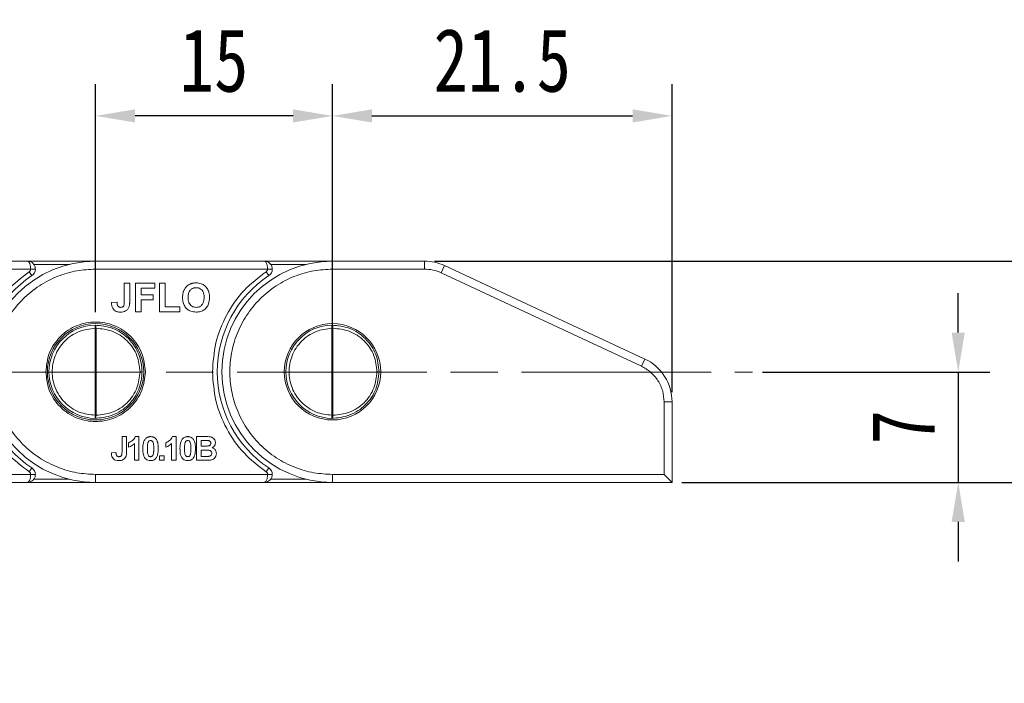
# Model space of a CAD drawing. Header units: millimetres. Extents: x 2698 to 3057, y -367 to -114.
# Tile 24 of 63: x 2862 to 2924, y -229 to -187. Entities that reach past the tile are written whole.
import ezdxf

# ---------------------------------------------------------------- set-up
doc = ezdxf.new("R2010")
doc.units = ezdxf.units.MM
doc.linetypes.add('ACAD_ISO08W100', pattern=[36, 24, -3, 6, -3])
doc.linetypes.add('CENTER', pattern=[0.6, 0.375, -0.075, 0.075, -0.075])
doc.layers.add('中心线', color=1, linetype='CENTER', lineweight=25)
doc.styles.get("Standard").update_dxf_attribs({"font": '仿宋_GB2312.ttf', "width": 0.8})
doc.dimstyles.new('副本ISO-10', dxfattribs={"dimtxt": 4, "dimasz": 2.5, "dimexe": 2, "dimexo": 0.625, "dimgap": 1.5, "dimtad": 1, "dimdsep": 46, "dimtxsty": 'Standard', "dimcen": 2.5, "dimadec": 0, "dimazin": 0, "dimtfac": 1, "dimtmove": 0, "dimatfit": 3, "dimfxl": 0, "dimarcsym": 0})

# ---------------------------------------------------------------- blocks, each defined once
blk = doc.blocks.new('*D65')
at = {"color": 0, "lineweight": -2}
for p, q in [((2881.634, -208.696), (2881.634, -191.125)), ((2903.134, -210.607), (2903.134, -191.125)), ((2884.134, -193.125), (2900.634, -193.125))]:
    blk.add_line(p, q, dxfattribs=at)
at = {"color": 0, "lineweight": 9}
for points in [[(2884.134, -192.708), (2884.134, -193.542), (2881.634, -193.125)], [(2900.634, -192.708), (2900.634, -193.542), (2903.134, -193.125)]]:
    blk.add_solid(points, dxfattribs=at)
at = {"layer": 'Defpoints', "color": 0, "lineweight": 9}
for p in [(2903.134, -193.125), (2881.634, -209.321), (2903.134, -211.232)]:
    blk.add_point(p, dxfattribs=at)
at = {"color": 0, "lineweight": 9, "insert": (2892.384, -189.625), "char_height": 4, "attachment_point": 5}
blk.add_mtext('21.5', dxfattribs=at)
blk = doc.blocks.new('*D66')
at = {"color": 0, "lineweight": -2}
for p, q in [((2866.634, -205.546), (2866.634, -191.125)), ((2881.634, -205.543), (2881.634, -191.125)), ((2879.134, -193.125), (2869.134, -193.125))]:
    blk.add_line(p, q, dxfattribs=at)
at = {"color": 0, "lineweight": 9}
for points in [[(2869.134, -192.708), (2869.134, -193.542), (2866.634, -193.125)], [(2879.134, -192.708), (2879.134, -193.542), (2881.634, -193.125)]]:
    blk.add_solid(points, dxfattribs=at)
at = {"layer": 'Defpoints', "color": 0, "lineweight": 9}
for p in [(2866.634, -193.125), (2866.634, -206.171), (2881.634, -206.168)]:
    blk.add_point(p, dxfattribs=at)
at = {"color": 0, "lineweight": 9, "insert": (2874.134, -189.625), "char_height": 4, "attachment_point": 5}
blk.add_mtext('15', dxfattribs=at)
blk = doc.blocks.new('*D67')
at = {"color": 0, "lineweight": -2}
for p, q in [((2888.082, -202.321), (2936.144, -202.321)), ((2934.144, -204.821), (2934.144, -213.821)), ((2903.759, -216.321), (2936.144, -216.321))]:
    blk.add_line(p, q, dxfattribs=at)
at = {"color": 0, "lineweight": 9}
for points in [[(2933.727, -204.821), (2934.56, -204.821), (2934.144, -202.321)], [(2933.727, -213.821), (2934.56, -213.821), (2934.144, -216.321)]]:
    blk.add_solid(points, dxfattribs=at)
at = {"layer": 'Defpoints', "color": 0, "lineweight": 9}
for p in [(2887.457, -202.321), (2903.134, -216.321), (2934.144, -216.321)]:
    blk.add_point(p, dxfattribs=at)
at = {"color": 0, "lineweight": 9, "insert": (2930.644, -209.321), "char_height": 4, "attachment_point": 5, "rotation": 90}
blk.add_mtext('14', dxfattribs=at)
blk = doc.blocks.new('*D68')
at = {"color": 0, "lineweight": -2}
for p, q in [((2921.25, -206.838), (2921.25, -204.338)), ((2908.848, -209.338), (2923.25, -209.338)), ((2921.25, -209.338), (2921.25, -216.321)), ((2908.848, -216.321), (2923.25, -216.321)), ((2921.25, -218.821), (2921.25, -221.321))]:
    blk.add_line(p, q, dxfattribs=at)
at = {"color": 0, "lineweight": 9}
for points in [[(2920.833, -206.838), (2921.667, -206.838), (2921.25, -209.338)], [(2920.833, -218.821), (2921.667, -218.821), (2921.25, -216.321)]]:
    blk.add_solid(points, dxfattribs=at)
at = {"layer": 'Defpoints', "color": 0, "lineweight": 9}
for p in [(2908.223, -209.338), (2908.223, -216.321), (2921.25, -216.321)]:
    blk.add_point(p, dxfattribs=at)
at = {"color": 0, "lineweight": 9, "insert": (2917.75, -212.83), "char_height": 4, "attachment_point": 5, "rotation": 90}
blk.add_mtext('7', dxfattribs=at)
blk = doc.blocks.new('*D69')
at = {"color": 0, "lineweight": -2}
for p, q in [((2903.759, -202.321), (3043.116, -202.321)), ((3041.116, -204.821), (3041.116, -268.545)), ((3017.178, -271.045), (3043.116, -271.045))]:
    blk.add_line(p, q, dxfattribs=at)
at = {"color": 0, "lineweight": 9}
for points in [[(3040.699, -204.821), (3041.533, -204.821), (3041.116, -202.321)], [(3040.699, -268.545), (3041.533, -268.545), (3041.116, -271.045)]]:
    blk.add_solid(points, dxfattribs=at)
at = {"layer": 'Defpoints', "color": 0, "lineweight": 9}
for p in [(2903.134, -202.321), (3016.553, -271.045), (3041.116, -271.045)]:
    blk.add_point(p, dxfattribs=at)
at = {"color": 0, "lineweight": 9, "insert": (3037.616, -236.683), "char_height": 4, "attachment_point": 5, "rotation": 90}
blk.add_mtext('2r+14', dxfattribs=at)

msp = doc.modelspace()

# ---------------------------------------------------------------- linework, layer by layer
at = {"color": 7, "linetype": 'Continuous', "lineweight": 15}
for p, q in [((2862.322, -202.321), (2851.634, -202.321)), ((2866.634, -202.321), (2862.322, -202.321)), ((2862.722, -202.521), (2864.972, -202.521)), ((2866.634, -202.821), (2866.634, -202.321)), ((2877.322, -202.321), (2866.634, -202.321)), ((2881.634, -202.321), (2877.322, -202.321)), ((2877.722, -202.521), (2879.972, -202.521)), ((2881.634, -202.321), (2881.634, -202.821)), ((2887.457, -202.321), (2881.634, -202.321)), ((2887.457, -202.321), (2887.457, -202.821)), ((2888.725, -202.602), (2888.513, -203.055)), ((2901.401, -208.513), (2888.725, -202.602)), ((2851.634, -202.821), (2862.522, -202.821)), ((2862.598, -203.238), (2862.433, -202.988)), ((2862.522, -202.821), (2862.822, -202.821)), ((2866.634, -202.821), (2877.522, -202.821)), ((2877.598, -203.238), (2877.433, -202.988)), ((2877.522, -202.821), (2877.822, -202.821)), ((2881.634, -202.821), (2887.457, -202.821)), ((2888.513, -203.055), (2901.19, -208.967)), ((2868.45, -203.721), (2868.796, -203.721)), ((2868.45, -204.886), (2868.45, -203.721)), ((2868.796, -203.721), (2868.796, -204.856)), ((2869.166, -203.721), (2870.389, -203.721)), ((2869.166, -205.521), (2869.166, -203.721)), ((2870.389, -203.721), (2870.389, -204.021)), ((2870.689, -205.521), (2870.689, -203.721)), ((2870.689, -203.721), (2871.035, -203.721)), ((2871.035, -203.721), (2871.035, -205.221)), ((2870.389, -204.021), (2869.512, -204.021)), ((2869.512, -204.021), (2869.512, -204.46)), ((2869.512, -204.46), (2870.273, -204.46)), ((2870.273, -204.46), (2870.273, -204.76)), ((2867.643, -204.944), (2867.989, -204.921)), ((2869.512, -204.76), (2869.512, -205.521)), ((2870.273, -204.76), (2869.512, -204.76)), ((2869.512, -205.521), (2869.166, -205.521)), ((2871.958, -205.521), (2870.689, -205.521)), ((2871.035, -205.221), (2871.958, -205.221)), ((2871.958, -205.221), (2871.958, -205.521)), ((2866.601, -206.571), (2866.598, -206.371)), ((2866.601, -212.071), (2866.601, -206.571)), ((2866.601, -206.571), (2866.665, -206.571)), ((2866.665, -212.071), (2866.665, -206.571)), ((2881.601, -206.571), (2881.598, -206.371)), ((2881.601, -212.071), (2881.601, -206.571)), ((2881.601, -206.571), (2881.665, -206.571)), ((2881.665, -212.071), (2881.665, -206.571)), ((2901.401, -208.513), (2901.19, -208.967)), ((2869.448, -209.321), (2869.584, -209.321)), ((2884.448, -209.321), (2884.584, -209.321)), ((2902.634, -211.232), (2902.634, -215.821)), ((2902.634, -211.232), (2903.134, -211.232)), ((2903.134, -216.321), (2903.134, -211.232)), ((2866.598, -212.271), (2866.601, -212.071)), ((2866.665, -212.071), (2866.601, -212.071)), ((2881.598, -212.271), (2881.601, -212.071)), ((2881.665, -212.071), (2881.601, -212.071)), ((2868.308, -214.398), (2868.308, -213.427)), ((2868.308, -213.427), (2868.596, -213.427)), ((2868.596, -213.427), (2868.596, -214.373)), ((2868.726, -214.1), (2868.726, -213.812)), ((2869.38, -213.427), (2869.149, -213.427)), ((2869.38, -213.427), (2869.38, -214.927)), ((2871.077, -214.1), (2871.077, -213.812)), ((2871.731, -213.427), (2871.5, -213.427)), ((2871.731, -213.427), (2871.731, -214.927)), ((2873.029, -213.427), (2873.633, -213.427)), ((2873.029, -214.927), (2873.029, -213.427)), ((2873.318, -213.677), (2873.501, -213.677)), ((2873.318, -214.023), (2873.318, -213.677)), ((2867.635, -214.446), (2867.923, -214.427)), ((2869.092, -214.927), (2869.092, -213.859)), ((2871.443, -214.927), (2871.443, -213.859)), ((2873.526, -214.023), (2873.318, -214.023)), ((2873.318, -214.273), (2873.574, -214.273)), ((2873.318, -214.677), (2873.318, -214.273)), ((2869.38, -214.927), (2869.092, -214.927)), ((2870.678, -214.639), (2870.967, -214.639)), ((2870.678, -214.927), (2870.678, -214.639)), ((2870.967, -214.927), (2870.678, -214.927)), ((2870.967, -214.639), (2870.967, -214.927)), ((2871.731, -214.927), (2871.443, -214.927)), ((2873.029, -214.927), (2873.537, -214.927)), ((2873.612, -214.677), (2873.318, -214.677)), ((2862.598, -215.404), (2862.433, -215.654)), ((2877.598, -215.404), (2877.433, -215.654)), ((2862.522, -215.821), (2851.634, -215.821)), ((2862.822, -215.821), (2862.522, -215.821)), ((2864.972, -216.121), (2862.722, -216.121)), ((2877.522, -215.821), (2866.634, -215.821)), ((2866.634, -216.321), (2866.634, -215.821)), ((2877.822, -215.821), (2877.522, -215.821)), ((2879.972, -216.121), (2877.722, -216.121)), ((2902.634, -215.821), (2881.634, -215.821)), ((2881.634, -216.321), (2881.634, -215.821)), ((2903.134, -216.321), (2902.634, -215.821)), ((2851.634, -216.321), (2862.322, -216.321)), ((2862.322, -216.321), (2866.634, -216.321)), ((2866.634, -216.321), (2877.322, -216.321)), ((2877.322, -216.321), (2881.634, -216.321)), ((2881.634, -216.321), (2903.134, -216.321))]:
    msp.add_line(p, q, dxfattribs=at)
for centre in [(2866.634, -209.321), (2881.634, -209.321)]:
    msp.add_circle(centre, 3.05, dxfattribs=at)
for centre, radius, start, end in [((2866.634, -209.321), 7, 90, 270), ((2881.634, -209.321), 7, 90, 270), ((2887.457, -205.321), 3, 65, 90), ((2862.322, -202.821), 0.5, 303.55731, 360), ((2877.322, -202.821), 0.5, 303.55731, 360), ((2866.634, -209.321), 7.3, 123.55731, 236.44269), ((2881.634, -209.321), 7.3, 123.55731, 236.44269), ((2866.634, -209.321), 2.95, 90.68708, 269.31292), ((2881.634, -209.321), 2.95, 90.68708, 269.31292), ((2900.134, -211.232), 3, 0, 65), ((2862.322, -215.821), 0.5, 0, 56.44269), ((2877.322, -215.821), 0.5, 0, 56.44269)]:
    msp.add_arc(centre, radius, start, end, dxfattribs=at)
for points, knots in [([(2862.522, -202.821), (2862.521, -202.79), (2862.52, -202.726), (2862.508, -202.632), (2862.49, -202.543), (2862.459, -202.448), (2862.416, -202.375), (2862.368, -202.329), (2862.338, -202.324), (2862.322, -202.321)], [0, 0, 0, 0, 0.1155697, 0.2351101, 0.3592344, 0.4884903, 0.7009975, 0.8397529, 1, 1, 1, 1]), ([(2862.322, -202.321), (2862.362, -202.324), (2862.438, -202.329), (2862.561, -202.375), (2862.664, -202.448), (2862.742, -202.543), (2862.788, -202.632), (2862.817, -202.726), (2862.82, -202.79), (2862.822, -202.821)], [0, 0, 0, 0, 0.1602207, 0.2989673, 0.5115092, 0.6407499, 0.764869, 0.8844146, 1, 1, 1, 1]), ([(2877.522, -202.821), (2877.521, -202.79), (2877.52, -202.726), (2877.508, -202.632), (2877.49, -202.543), (2877.459, -202.448), (2877.416, -202.375), (2877.368, -202.329), (2877.338, -202.324), (2877.322, -202.321)], [0, 0, 0, 0, 0.11557, 0.23511, 0.359234, 0.48849, 0.700997, 0.839753, 1, 1, 1, 1]), ([(2877.322, -202.321), (2877.362, -202.324), (2877.438, -202.329), (2877.561, -202.375), (2877.664, -202.448), (2877.742, -202.543), (2877.788, -202.632), (2877.817, -202.726), (2877.82, -202.79), (2877.822, -202.821)], [0, 0, 0, 0, 0.160221, 0.298967, 0.511509, 0.64075, 0.764869, 0.884415, 1, 1, 1, 1]), ([(2862.433, -202.988), (2861.944, -203.363), (2860.952, -204.126), (2859.876, -205.694), (2859.164, -207.458), (2859.077, -208.706), (2859.034, -209.321)], [0, 0, 0, 0, 0.2461706, 0.5, 0.7538294, 1, 1, 1, 1]), ([(2860.134, -209.321), (2860.155, -208.925), (2860.198, -208.108), (2860.56, -206.897), (2861.159, -205.732), (2862.005, -204.692), (2863.044, -203.847), (2864.209, -203.247), (2865.42, -202.886), (2866.237, -202.842), (2866.634, -202.821)], [0, 0, 0, 0, 0.116516, 0.240011, 0.368641, 0.5, 0.631359, 0.759989, 0.883484, 1, 1, 1, 1]), ([(2862.522, -202.821), (2862.521, -202.837), (2862.519, -202.87), (2862.5, -202.916), (2862.472, -202.958), (2862.446, -202.978), (2862.433, -202.988)], [0, 0, 0, 0, 0.249227, 0.499953, 0.749235, 1, 1, 1, 1]), ([(2877.433, -202.988), (2876.944, -203.363), (2875.952, -204.126), (2874.876, -205.694), (2874.164, -207.458), (2874.077, -208.706), (2874.034, -209.321)], [0, 0, 0, 0, 0.246171, 0.5, 0.753829, 1, 1, 1, 1]), ([(2881.634, -215.821), (2881.237, -215.8), (2880.42, -215.757), (2879.209, -215.395), (2878.044, -214.795), (2877.005, -213.95), (2876.16, -212.911), (2875.557, -211.746), (2875.208, -210.534), (2875.097, -209.321), (2875.208, -208.108), (2875.557, -206.897), (2876.16, -205.732), (2877.005, -204.692), (2878.044, -203.847), (2879.209, -203.247), (2880.42, -202.886), (2881.237, -202.842), (2881.634, -202.821)], [0, 0, 0, 0, 0.058258, 0.120006, 0.18432, 0.25, 0.31568, 0.379994, 0.441742, 0.5, 0.558258, 0.620006, 0.68432, 0.75, 0.81568, 0.879994, 0.941742, 1, 1, 1, 1]), ([(2877.522, -202.821), (2877.521, -202.837), (2877.519, -202.87), (2877.5, -202.916), (2877.472, -202.958), (2877.446, -202.978), (2877.433, -202.988)], [0, 0, 0, 0, 0.249227, 0.499953, 0.749235, 1, 1, 1, 1]), ([(2872.223, -204.174), (2872.234, -204.151), (2872.256, -204.105), (2872.296, -204.04), (2872.341, -203.98), (2872.404, -203.91), (2872.491, -203.831), (2872.573, -203.79), (2872.615, -203.769)], [0, 0, 0, 0, 0.133073, 0.266997, 0.39515, 0.524204, 0.757496, 1, 1, 1, 1]), ([(2872.615, -203.769), (2872.63, -203.762), (2872.661, -203.75), (2872.709, -203.735), (2872.757, -203.722), (2872.821, -203.71), (2872.9, -203.7), (2872.962, -203.699), (2872.994, -203.698)], [0, 0, 0, 0, 0.128731, 0.2578661, 0.3866255, 0.5157152, 0.7569763, 1, 1, 1, 1]), ([(2872.994, -203.698), (2873.049, -203.7), (2873.16, -203.704), (2873.353, -203.753), (2873.556, -203.866), (2873.729, -204.066), (2873.834, -204.327), (2873.845, -204.518), (2873.85, -204.624)], [0, 0, 0, 0, 0.115686, 0.234115, 0.41615, 0.598228, 0.779157, 1, 1, 1, 1]), ([(2872.143, -204.632), (2872.143, -204.599), (2872.144, -204.532), (2872.152, -204.443), (2872.165, -204.367), (2872.179, -204.301), (2872.198, -204.237), (2872.215, -204.195), (2872.223, -204.174)], [0, 0, 0, 0, 0.213852, 0.428483, 0.569883, 0.711695, 0.855402, 1, 1, 1, 1]), ([(2872.489, -204.62), (2872.493, -204.528), (2872.501, -204.379), (2872.586, -204.191), (2872.704, -204.074), (2872.849, -204.007), (2872.949, -204.001), (2872.998, -203.998)], [0, 0, 0, 0, 0.303112, 0.485747, 0.669483, 0.839714, 1, 1, 1, 1]), ([(2872.998, -203.998), (2873.032, -204), (2873.099, -204.003), (2873.214, -204.034), (2873.33, -204.105), (2873.415, -204.207), (2873.461, -204.311), (2873.497, -204.441), (2873.501, -204.544), (2873.504, -204.615)], [0, 0, 0, 0, 0.11085, 0.2248, 0.390073, 0.555025, 0.658681, 0.765256, 1, 1, 1, 1]), ([(2868.199, -205.544), (2868.112, -205.538), (2867.974, -205.527), (2867.811, -205.427), (2867.707, -205.296), (2867.651, -205.127), (2867.645, -205.004), (2867.643, -204.944)], [0, 0, 0, 0, 0.275623, 0.438658, 0.601859, 0.808255, 1, 1, 1, 1]), ([(2867.989, -204.921), (2867.989, -204.935), (2867.991, -204.963), (2867.995, -205.002), (2868, -205.04), (2868.008, -205.076), (2868.018, -205.112), (2868.03, -205.134), (2868.036, -205.145)], [0, 0, 0, 0, 0.180506, 0.361241, 0.518043, 0.675328, 0.83608, 1, 1, 1, 1]), ([(2868.221, -205.244), (2868.252, -205.243), (2868.301, -205.24), (2868.365, -205.211), (2868.408, -205.168), (2868.448, -205.058), (2868.449, -204.961), (2868.45, -204.886)], [0, 0, 0, 0, 0.18477, 0.299721, 0.415218, 0.548197, 1, 1, 1, 1]), ([(2868.796, -204.856), (2868.796, -204.889), (2868.795, -204.939), (2868.792, -205.006), (2868.786, -205.063), (2868.777, -205.128), (2868.764, -205.175), (2868.757, -205.198)], [0, 0, 0, 0, 0.2893179, 0.4339745, 0.5788177, 0.7885957, 1, 1, 1, 1]), ([(2872.999, -205.544), (2872.885, -205.535), (2872.685, -205.52), (2872.433, -205.375), (2872.263, -205.179), (2872.158, -204.922), (2872.148, -204.734), (2872.143, -204.632)], [0, 0, 0, 0, 0.24017, 0.421217, 0.602249, 0.783608, 1, 1, 1, 1]), ([(2872.998, -205.244), (2872.93, -205.237), (2872.809, -205.225), (2872.662, -205.127), (2872.553, -204.99), (2872.496, -204.812), (2872.491, -204.682), (2872.489, -204.62)], [0, 0, 0, 0, 0.223725, 0.396484, 0.568818, 0.795185, 1, 1, 1, 1]), ([(2873.504, -204.615), (2873.5, -204.706), (2873.492, -204.856), (2873.406, -205.048), (2873.284, -205.169), (2873.14, -205.236), (2873.042, -205.242), (2872.998, -205.244)], [0, 0, 0, 0, 0.299277, 0.48955, 0.681144, 0.854685, 1, 1, 1, 1]), ([(2873.85, -204.624), (2873.841, -204.76), (2873.825, -204.984), (2873.671, -205.263), (2873.471, -205.439), (2873.235, -205.532), (2873.074, -205.54), (2872.999, -205.544)], [0, 0, 0, 0, 0.285867, 0.472386, 0.659209, 0.841724, 1, 1, 1, 1]), ([(2868.036, -205.145), (2868.043, -205.156), (2868.059, -205.179), (2868.09, -205.207), (2868.125, -205.227), (2868.16, -205.238), (2868.192, -205.244), (2868.211, -205.244), (2868.221, -205.244)], [0, 0, 0, 0, 0.186791, 0.379199, 0.55517, 0.738578, 0.868367, 1, 1, 1, 1]), ([(2868.757, -205.198), (2868.732, -205.252), (2868.683, -205.361), (2868.544, -205.474), (2868.377, -205.536), (2868.26, -205.541), (2868.199, -205.544)], [0, 0, 0, 0, 0.252615, 0.502607, 0.739519, 1, 1, 1, 1]), ([(2869.784, -209.321), (2869.741, -208.925), (2869.676, -208.313), (2869.284, -207.579), (2868.877, -207.079), (2868.375, -206.669), (2867.641, -206.289), (2866.634, -206.095), (2865.626, -206.289), (2864.892, -206.669), (2864.391, -207.078), (2863.983, -207.579), (2863.591, -208.313), (2863.526, -208.925), (2863.484, -209.321)], [0, 0, 0, 0, 0.119721, 0.184834, 0.25, 0.315112, 0.380279, 0.5, 0.619721, 0.684834, 0.75, 0.815112, 0.880279, 1, 1, 1, 1]), ([(2866.601, -212.071), (2866.258, -212.03), (2865.728, -211.968), (2865.095, -211.623), (2864.664, -211.267), (2864.312, -210.832), (2863.985, -210.194), (2863.818, -209.321), (2863.985, -208.448), (2864.312, -207.811), (2864.664, -207.375), (2865.095, -207.019), (2865.728, -206.674), (2866.258, -206.612), (2866.601, -206.571)], [0, 0, 0, 0, 0.1198042, 0.1849336, 0.25, 0.3151294, 0.3801958, 0.5, 0.6198042, 0.6849336, 0.75, 0.8151294, 0.8801958, 1, 1, 1, 1]), ([(2866.598, -206.371), (2866.604, -206.372), (2866.613, -206.375), (2866.629, -206.393), (2866.643, -206.423), (2866.653, -206.461), (2866.662, -206.507), (2866.664, -206.546), (2866.665, -206.571)], [0, 0, 0, 0, 0.159136, 0.295678, 0.500172, 0.632027, 0.75895, 1, 1, 1, 1]), ([(2866.598, -206.371), (2866.972, -206.407), (2867.557, -206.462), (2868.252, -206.832), (2868.731, -207.216), (2869.109, -207.681), (2869.481, -208.371), (2869.543, -208.947), (2869.584, -209.321)], [0, 0, 0, 0, 0.244558, 0.383693, 0.507736, 0.640415, 0.766061, 1, 1, 1, 1]), ([(2866.665, -206.571), (2867.013, -206.604), (2867.548, -206.655), (2868.198, -206.994), (2868.642, -207.349), (2869.003, -207.788), (2869.351, -208.431), (2869.41, -208.972), (2869.448, -209.321)], [0, 0, 0, 0, 0.24529, 0.377665, 0.50884, 0.638465, 0.766844, 1, 1, 1, 1]), ([(2881.601, -212.071), (2881.258, -212.03), (2880.728, -211.968), (2880.095, -211.623), (2879.664, -211.267), (2879.312, -210.832), (2878.985, -210.194), (2878.818, -209.321), (2878.985, -208.448), (2879.312, -207.811), (2879.664, -207.375), (2880.095, -207.019), (2880.728, -206.674), (2881.258, -206.612), (2881.601, -206.571)], [0, 0, 0, 0, 0.119804, 0.184934, 0.25, 0.315129, 0.380196, 0.5, 0.619804, 0.684934, 0.75, 0.815129, 0.880196, 1, 1, 1, 1]), ([(2881.598, -206.371), (2881.604, -206.372), (2881.613, -206.375), (2881.629, -206.393), (2881.643, -206.423), (2881.653, -206.461), (2881.662, -206.507), (2881.664, -206.546), (2881.665, -206.571)], [0, 0, 0, 0, 0.1591358, 0.2956783, 0.5001723, 0.6320266, 0.75895, 1, 1, 1, 1]), ([(2881.598, -206.371), (2881.972, -206.407), (2882.557, -206.462), (2883.252, -206.832), (2883.731, -207.216), (2884.109, -207.681), (2884.481, -208.371), (2884.543, -208.947), (2884.584, -209.321)], [0, 0, 0, 0, 0.244558, 0.383693, 0.507736, 0.640415, 0.766061, 1, 1, 1, 1]), ([(2881.665, -206.571), (2882.013, -206.604), (2882.548, -206.655), (2883.198, -206.994), (2883.642, -207.349), (2884.003, -207.788), (2884.351, -208.431), (2884.41, -208.972), (2884.448, -209.321)], [0, 0, 0, 0, 0.24529, 0.377665, 0.50884, 0.638465, 0.766844, 1, 1, 1, 1]), ([(2859.034, -209.321), (2859.077, -209.936), (2859.164, -211.184), (2859.876, -212.948), (2860.952, -214.516), (2861.944, -215.279), (2862.433, -215.654)], [0, 0, 0, 0, 0.2461706, 0.5, 0.7538294, 1, 1, 1, 1]), ([(2866.634, -215.821), (2866.237, -215.8), (2865.42, -215.757), (2864.209, -215.395), (2863.044, -214.795), (2862.005, -213.95), (2861.159, -212.911), (2860.56, -211.746), (2860.198, -210.534), (2860.155, -209.718), (2860.134, -209.321)], [0, 0, 0, 0, 0.116516, 0.240011, 0.368641, 0.5, 0.631359, 0.759989, 0.883484, 1, 1, 1, 1]), ([(2863.484, -209.321), (2863.526, -209.717), (2863.591, -210.329), (2863.983, -211.063), (2864.39, -211.564), (2864.892, -211.973), (2865.626, -212.353), (2866.634, -212.548), (2867.641, -212.353), (2868.375, -211.973), (2868.877, -211.564), (2869.284, -211.063), (2869.676, -210.329), (2869.741, -209.717), (2869.784, -209.321)], [0, 0, 0, 0, 0.1197215, 0.1848336, 0.25, 0.3151121, 0.3802785, 0.5, 0.6197215, 0.6848336, 0.75, 0.8151121, 0.8802785, 1, 1, 1, 1]), ([(2869.584, -209.321), (2869.543, -209.696), (2869.481, -210.271), (2869.109, -210.961), (2868.731, -211.426), (2868.252, -211.81), (2867.557, -212.18), (2866.972, -212.236), (2866.598, -212.271)], [0, 0, 0, 0, 0.233939, 0.359576, 0.492264, 0.616298, 0.755442, 1, 1, 1, 1]), ([(2869.448, -209.321), (2869.41, -209.67), (2869.351, -210.211), (2869.003, -210.854), (2868.642, -211.293), (2868.198, -211.648), (2867.549, -211.987), (2867.013, -212.038), (2866.665, -212.071)], [0, 0, 0, 0, 0.2331561, 0.3614189, 0.4911602, 0.6222161, 0.7547104, 1, 1, 1, 1]), ([(2874.034, -209.321), (2874.077, -209.936), (2874.164, -211.184), (2874.876, -212.948), (2875.952, -214.516), (2876.944, -215.279), (2877.433, -215.654)], [0, 0, 0, 0, 0.246171, 0.5, 0.753829, 1, 1, 1, 1]), ([(2884.584, -209.321), (2884.543, -209.696), (2884.481, -210.271), (2884.109, -210.961), (2883.731, -211.426), (2883.252, -211.81), (2882.557, -212.18), (2881.972, -212.236), (2881.598, -212.271)], [0, 0, 0, 0, 0.233939, 0.359576, 0.492264, 0.616298, 0.755442, 1, 1, 1, 1]), ([(2884.448, -209.321), (2884.41, -209.67), (2884.351, -210.211), (2884.003, -210.854), (2883.642, -211.293), (2883.198, -211.648), (2882.549, -211.987), (2882.013, -212.038), (2881.665, -212.071)], [0, 0, 0, 0, 0.233156, 0.361419, 0.49116, 0.622216, 0.75471, 1, 1, 1, 1]), ([(2901.19, -208.967), (2901.392, -209.081), (2901.805, -209.316), (2902.268, -209.872), (2902.577, -210.528), (2902.615, -211.001), (2902.634, -211.232)], [0, 0, 0, 0, 0.244904, 0.5, 0.755096, 1, 1, 1, 1]), ([(2866.665, -212.071), (2866.664, -212.096), (2866.662, -212.135), (2866.653, -212.182), (2866.643, -212.22), (2866.629, -212.249), (2866.613, -212.268), (2866.604, -212.27), (2866.598, -212.271)], [0, 0, 0, 0, 0.24107, 0.367988, 0.499828, 0.704353, 0.840888, 1, 1, 1, 1]), ([(2881.665, -212.071), (2881.664, -212.096), (2881.662, -212.135), (2881.653, -212.182), (2881.643, -212.22), (2881.629, -212.249), (2881.613, -212.268), (2881.604, -212.27), (2881.598, -212.271)], [0, 0, 0, 0, 0.24107, 0.367988, 0.499828, 0.704353, 0.840888, 1, 1, 1, 1]), ([(2868.726, -213.812), (2868.768, -213.794), (2868.853, -213.758), (2868.968, -213.674), (2869.082, -213.571), (2869.126, -213.476), (2869.149, -213.427)], [0, 0, 0, 0, 0.231991, 0.470608, 0.725524, 1, 1, 1, 1]), ([(2869.625, -214.184), (2869.626, -214.151), (2869.627, -214.084), (2869.634, -213.983), (2869.648, -213.881), (2869.673, -213.777), (2869.71, -213.673), (2869.752, -213.611), (2869.774, -213.58)], [0, 0, 0, 0, 0.157873, 0.316094, 0.480864, 0.646911, 0.820617, 1, 1, 1, 1]), ([(2869.774, -213.58), (2869.791, -213.56), (2869.826, -213.521), (2869.889, -213.478), (2869.958, -213.449), (2870.019, -213.434), (2870.072, -213.428), (2870.101, -213.428), (2870.116, -213.427)], [0, 0, 0, 0, 0.198788, 0.404189, 0.586557, 0.774505, 0.886891, 1, 1, 1, 1]), ([(2869.946, -213.824), (2869.952, -213.805), (2869.966, -213.765), (2870.001, -213.715), (2870.052, -213.685), (2870.092, -213.678), (2870.112, -213.677), (2870.116, -213.677)], [0, 0, 0, 0, 0.25457, 0.512358, 0.744117, 0.959931, 1, 1, 1, 1]), ([(2870.116, -213.427), (2870.132, -213.428), (2870.166, -213.428), (2870.223, -213.436), (2870.286, -213.453), (2870.351, -213.484), (2870.411, -213.527), (2870.443, -213.563), (2870.459, -213.581)], [0, 0, 0, 0, 0.128333, 0.257433, 0.440518, 0.629161, 0.811609, 1, 1, 1, 1]), ([(2870.116, -213.677), (2870.137, -213.679), (2870.175, -213.683), (2870.223, -213.711), (2870.269, -213.769), (2870.304, -213.876), (2870.316, -214.025), (2870.317, -214.133), (2870.318, -214.187)], [0, 0, 0, 0, 0.104756, 0.185457, 0.266418, 0.46589, 0.731119, 1, 1, 1, 1]), ([(2870.459, -213.581), (2870.476, -213.605), (2870.509, -213.652), (2870.552, -213.754), (2870.585, -213.884), (2870.6, -214.013), (2870.605, -214.114), (2870.606, -214.163), (2870.606, -214.187)], [0, 0, 0, 0, 0.135635, 0.274835, 0.519526, 0.769892, 0.884878, 1, 1, 1, 1]), ([(2871.077, -213.812), (2871.119, -213.794), (2871.204, -213.758), (2871.319, -213.674), (2871.433, -213.571), (2871.477, -213.476), (2871.5, -213.427)], [0, 0, 0, 0, 0.2319907, 0.4706078, 0.7255239, 1, 1, 1, 1]), ([(2871.976, -214.184), (2871.977, -214.151), (2871.978, -214.084), (2871.985, -213.983), (2871.999, -213.881), (2872.024, -213.777), (2872.061, -213.673), (2872.103, -213.611), (2872.125, -213.58)], [0, 0, 0, 0, 0.157873, 0.316094, 0.480864, 0.646911, 0.820617, 1, 1, 1, 1]), ([(2872.125, -213.58), (2872.142, -213.56), (2872.177, -213.521), (2872.24, -213.478), (2872.309, -213.449), (2872.37, -213.434), (2872.423, -213.428), (2872.452, -213.428), (2872.467, -213.427)], [0, 0, 0, 0, 0.198788, 0.404189, 0.586557, 0.774505, 0.886891, 1, 1, 1, 1]), ([(2872.297, -213.824), (2872.303, -213.805), (2872.317, -213.765), (2872.352, -213.715), (2872.403, -213.685), (2872.443, -213.678), (2872.463, -213.677), (2872.467, -213.677)], [0, 0, 0, 0, 0.2545705, 0.512358, 0.744117, 0.9599312, 1, 1, 1, 1]), ([(2872.467, -213.427), (2872.483, -213.428), (2872.517, -213.428), (2872.574, -213.436), (2872.637, -213.453), (2872.702, -213.484), (2872.761, -213.527), (2872.793, -213.563), (2872.81, -213.581)], [0, 0, 0, 0, 0.128333, 0.257433, 0.440518, 0.629161, 0.811609, 1, 1, 1, 1]), ([(2872.467, -213.677), (2872.488, -213.679), (2872.526, -213.683), (2872.574, -213.711), (2872.62, -213.769), (2872.655, -213.876), (2872.667, -214.025), (2872.668, -214.133), (2872.669, -214.187)], [0, 0, 0, 0, 0.104756, 0.185457, 0.266418, 0.46589, 0.731119, 1, 1, 1, 1]), ([(2872.81, -213.581), (2872.826, -213.605), (2872.86, -213.652), (2872.903, -213.754), (2872.936, -213.884), (2872.951, -214.013), (2872.956, -214.114), (2872.957, -214.163), (2872.957, -214.187)], [0, 0, 0, 0, 0.135635, 0.274835, 0.519526, 0.769892, 0.884878, 1, 1, 1, 1]), ([(2873.501, -213.677), (2873.517, -213.677), (2873.551, -213.677), (2873.613, -213.678), (2873.672, -213.678), (2873.73, -213.68), (2873.758, -213.681), (2873.773, -213.682)], [0, 0, 0, 0, 0.1836, 0.367206, 0.683485, 0.841708, 1, 1, 1, 1]), ([(2873.633, -213.427), (2873.7, -213.428), (2873.793, -213.429), (2873.913, -213.442), (2874.006, -213.469), (2874.101, -213.528), (2874.178, -213.623), (2874.217, -213.72), (2874.22, -213.781), (2874.221, -213.805)], [0, 0, 0, 0, 0.25234, 0.353042, 0.455868, 0.613158, 0.77046, 0.909852, 1, 1, 1, 1]), ([(2873.773, -213.682), (2873.799, -213.687), (2873.841, -213.694), (2873.891, -213.729), (2873.919, -213.769), (2873.932, -213.811), (2873.933, -213.837), (2873.933, -213.848)], [0, 0, 0, 0, 0.303614, 0.497825, 0.692545, 0.875004, 1, 1, 1, 1]), ([(2874.221, -213.805), (2874.22, -213.828), (2874.218, -213.875), (2874.198, -213.942), (2874.165, -214.004), (2874.124, -214.057), (2874.075, -214.1), (2874.037, -214.12), (2874.018, -214.13)], [0, 0, 0, 0, 0.172399, 0.350207, 0.5159, 0.687534, 0.840974, 1, 1, 1, 1]), ([(2868.098, -214.946), (2868.03, -214.942), (2867.919, -214.934), (2867.783, -214.856), (2867.693, -214.748), (2867.643, -214.606), (2867.637, -214.5), (2867.635, -214.446)], [0, 0, 0, 0, 0.260797, 0.425867, 0.59129, 0.792805, 1, 1, 1, 1]), ([(2867.923, -214.427), (2867.924, -214.439), (2867.925, -214.462), (2867.928, -214.495), (2867.933, -214.526), (2867.939, -214.556), (2867.948, -214.586), (2867.958, -214.604), (2867.962, -214.614)], [0, 0, 0, 0, 0.180506, 0.361241, 0.518043, 0.675328, 0.83608, 1, 1, 1, 1]), ([(2868.117, -214.696), (2868.142, -214.695), (2868.184, -214.693), (2868.237, -214.669), (2868.273, -214.633), (2868.306, -214.541), (2868.307, -214.46), (2868.308, -214.398)], [0, 0, 0, 0, 0.18477, 0.299721, 0.415218, 0.548197, 1, 1, 1, 1]), ([(2868.596, -214.373), (2868.596, -214.389), (2868.596, -214.423), (2868.594, -214.472), (2868.591, -214.519), (2868.585, -214.566), (2868.577, -214.612), (2868.568, -214.643), (2868.564, -214.658)], [0, 0, 0, 0, 0.17356, 0.347204, 0.509111, 0.671402, 0.835171, 1, 1, 1, 1]), ([(2869.092, -213.859), (2869.05, -213.899), (2868.975, -213.97), (2868.85, -214.048), (2868.768, -214.083), (2868.726, -214.1)], [0, 0, 0, 0, 0.394361, 0.694301, 1, 1, 1, 1]), ([(2870.116, -214.946), (2870.059, -214.942), (2869.956, -214.933), (2869.824, -214.855), (2869.719, -214.738), (2869.635, -214.509), (2869.629, -214.316), (2869.625, -214.184)], [0, 0, 0, 0, 0.163658, 0.30077, 0.437488, 0.617131, 1, 1, 1, 1]), ([(2869.914, -214.187), (2869.914, -214.154), (2869.914, -214.104), (2869.917, -214.037), (2869.921, -213.977), (2869.927, -213.905), (2869.94, -213.851), (2869.946, -213.824)], [0, 0, 0, 0, 0.273739, 0.410607, 0.547546, 0.772914, 1, 1, 1, 1]), ([(2870.116, -214.696), (2870.094, -214.694), (2870.056, -214.69), (2870.007, -214.663), (2869.967, -214.61), (2869.929, -214.509), (2869.916, -214.361), (2869.915, -214.246), (2869.914, -214.187)], [0, 0, 0, 0, 0.107873, 0.187625, 0.267851, 0.429991, 0.712205, 1, 1, 1, 1]), ([(2870.318, -214.187), (2870.317, -214.221), (2870.317, -214.271), (2870.314, -214.337), (2870.31, -214.398), (2870.304, -214.469), (2870.292, -214.522), (2870.285, -214.549)], [0, 0, 0, 0, 0.274633, 0.411949, 0.549338, 0.773806, 1, 1, 1, 1]), ([(2870.606, -214.187), (2870.604, -214.254), (2870.601, -214.383), (2870.569, -214.572), (2870.518, -214.711), (2870.469, -214.778), (2870.458, -214.794)], [0, 0, 0, 0, 0.315332, 0.60954, 0.905311, 1, 1, 1, 1]), ([(2871.443, -213.859), (2871.4, -213.899), (2871.326, -213.97), (2871.201, -214.048), (2871.119, -214.083), (2871.077, -214.1)], [0, 0, 0, 0, 0.394361, 0.694301, 1, 1, 1, 1]), ([(2872.467, -214.946), (2872.41, -214.942), (2872.307, -214.933), (2872.175, -214.855), (2872.07, -214.738), (2872.009, -214.572), (2871.98, -214.382), (2871.978, -214.251), (2871.976, -214.184)], [0, 0, 0, 0, 0.163542, 0.300556, 0.437178, 0.616694, 0.806563, 1, 1, 1, 1]), ([(2872.265, -214.187), (2872.265, -214.154), (2872.265, -214.104), (2872.268, -214.037), (2872.272, -213.977), (2872.278, -213.905), (2872.291, -213.851), (2872.297, -213.824)], [0, 0, 0, 0, 0.273739, 0.410607, 0.547546, 0.772914, 1, 1, 1, 1]), ([(2872.467, -214.696), (2872.445, -214.694), (2872.407, -214.69), (2872.358, -214.663), (2872.318, -214.61), (2872.28, -214.509), (2872.267, -214.361), (2872.265, -214.246), (2872.265, -214.187)], [0, 0, 0, 0, 0.1078728, 0.1876251, 0.2678514, 0.4299906, 0.7122047, 1, 1, 1, 1]), ([(2872.669, -214.187), (2872.668, -214.221), (2872.668, -214.271), (2872.665, -214.337), (2872.661, -214.398), (2872.655, -214.469), (2872.643, -214.522), (2872.636, -214.549)], [0, 0, 0, 0, 0.274633, 0.411949, 0.549338, 0.773806, 1, 1, 1, 1]), ([(2872.957, -214.187), (2872.955, -214.254), (2872.952, -214.383), (2872.92, -214.572), (2872.869, -214.711), (2872.82, -214.778), (2872.809, -214.794)], [0, 0, 0, 0, 0.3153321, 0.6095397, 0.9053113, 1, 1, 1, 1]), ([(2873.757, -214.018), (2873.741, -214.019), (2873.707, -214.021), (2873.652, -214.023), (2873.592, -214.023), (2873.548, -214.023), (2873.526, -214.023)], [0, 0, 0, 0, 0.2164547, 0.4332331, 0.716605, 1, 1, 1, 1]), ([(2873.574, -214.273), (2873.631, -214.274), (2873.725, -214.275), (2873.842, -214.285), (2873.917, -214.321), (2873.962, -214.366), (2873.987, -214.422), (2873.99, -214.461), (2873.991, -214.479)], [0, 0, 0, 0, 0.320671, 0.537349, 0.660051, 0.783678, 0.893223, 1, 1, 1, 1]), ([(2873.933, -213.848), (2873.931, -213.872), (2873.927, -213.914), (2873.892, -213.962), (2873.85, -213.994), (2873.803, -214.011), (2873.771, -214.016), (2873.757, -214.018)], [0, 0, 0, 0, 0.268432, 0.453803, 0.638696, 0.851003, 1, 1, 1, 1]), ([(2874.018, -214.13), (2874.066, -214.15), (2874.15, -214.186), (2874.233, -214.288), (2874.273, -214.391), (2874.277, -214.461), (2874.279, -214.492)], [0, 0, 0, 0, 0.318996, 0.561475, 0.803648, 1, 1, 1, 1]), ([(2867.962, -214.614), (2867.969, -214.623), (2867.982, -214.642), (2868.008, -214.665), (2868.037, -214.682), (2868.066, -214.691), (2868.093, -214.696), (2868.109, -214.696), (2868.117, -214.696)], [0, 0, 0, 0, 0.186791, 0.379199, 0.55517, 0.738578, 0.868367, 1, 1, 1, 1]), ([(2868.564, -214.658), (2868.543, -214.703), (2868.502, -214.793), (2868.387, -214.887), (2868.248, -214.94), (2868.15, -214.944), (2868.098, -214.946)], [0, 0, 0, 0, 0.250131, 0.500424, 0.737579, 1, 1, 1, 1]), ([(2870.285, -214.549), (2870.279, -214.569), (2870.266, -214.608), (2870.23, -214.659), (2870.18, -214.688), (2870.14, -214.695), (2870.119, -214.696), (2870.116, -214.696)], [0, 0, 0, 0, 0.2541356, 0.511473, 0.7432956, 0.9551627, 1, 1, 1, 1]), ([(2870.458, -214.794), (2870.441, -214.813), (2870.406, -214.852), (2870.342, -214.895), (2870.273, -214.925), (2870.212, -214.939), (2870.159, -214.945), (2870.13, -214.946), (2870.116, -214.946)], [0, 0, 0, 0, 0.198198, 0.402912, 0.587132, 0.777233, 0.888271, 1, 1, 1, 1]), ([(2872.636, -214.549), (2872.63, -214.569), (2872.617, -214.608), (2872.581, -214.659), (2872.53, -214.688), (2872.491, -214.695), (2872.47, -214.696), (2872.467, -214.696)], [0, 0, 0, 0, 0.254136, 0.511473, 0.743296, 0.955163, 1, 1, 1, 1]), ([(2872.809, -214.794), (2872.791, -214.813), (2872.757, -214.852), (2872.693, -214.895), (2872.624, -214.925), (2872.563, -214.939), (2872.51, -214.945), (2872.481, -214.946), (2872.467, -214.946)], [0, 0, 0, 0, 0.198198, 0.402912, 0.587132, 0.777233, 0.888271, 1, 1, 1, 1]), ([(2873.9, -214.917), (2873.884, -214.918), (2873.851, -214.921), (2873.784, -214.923), (2873.707, -214.925), (2873.619, -214.927), (2873.564, -214.927), (2873.537, -214.927)], [0, 0, 0, 0, 0.137451, 0.275017, 0.549913, 0.774954, 1, 1, 1, 1]), ([(2873.83, -214.668), (2873.812, -214.67), (2873.776, -214.675), (2873.722, -214.676), (2873.667, -214.677), (2873.63, -214.677), (2873.612, -214.677)], [0, 0, 0, 0, 0.2484367, 0.498224, 0.7490815, 1, 1, 1, 1]), ([(2873.991, -214.479), (2873.988, -214.507), (2873.985, -214.553), (2873.949, -214.609), (2873.903, -214.645), (2873.861, -214.662), (2873.836, -214.667), (2873.83, -214.668)], [0, 0, 0, 0, 0.301028, 0.508382, 0.71537, 0.936658, 1, 1, 1, 1]), ([(2874.279, -214.492), (2874.272, -214.549), (2874.259, -214.662), (2874.169, -214.801), (2874.043, -214.892), (2873.948, -214.909), (2873.9, -214.917)], [0, 0, 0, 0, 0.2735428, 0.5385255, 0.7718929, 1, 1, 1, 1]), ([(2862.433, -215.654), (2862.446, -215.664), (2862.472, -215.684), (2862.5, -215.726), (2862.519, -215.772), (2862.521, -215.805), (2862.522, -215.821)], [0, 0, 0, 0, 0.249227, 0.499953, 0.749235, 1, 1, 1, 1]), ([(2877.433, -215.654), (2877.446, -215.664), (2877.472, -215.684), (2877.5, -215.726), (2877.519, -215.772), (2877.521, -215.805), (2877.522, -215.821)], [0, 0, 0, 0, 0.249227, 0.499953, 0.749235, 1, 1, 1, 1]), ([(2862.322, -216.321), (2862.338, -216.318), (2862.368, -216.313), (2862.416, -216.267), (2862.459, -216.194), (2862.49, -216.099), (2862.508, -216.01), (2862.52, -215.916), (2862.521, -215.853), (2862.522, -215.821)], [0, 0, 0, 0, 0.160221, 0.298967, 0.511509, 0.64075, 0.764869, 0.884415, 1, 1, 1, 1]), ([(2862.822, -215.821), (2862.82, -215.853), (2862.817, -215.916), (2862.788, -216.01), (2862.742, -216.099), (2862.664, -216.194), (2862.561, -216.267), (2862.438, -216.313), (2862.362, -216.318), (2862.322, -216.321)], [0, 0, 0, 0, 0.11557, 0.23511, 0.359234, 0.48849, 0.700997, 0.839753, 1, 1, 1, 1]), ([(2877.322, -216.321), (2877.338, -216.318), (2877.368, -216.313), (2877.416, -216.267), (2877.459, -216.194), (2877.49, -216.099), (2877.508, -216.01), (2877.52, -215.916), (2877.521, -215.853), (2877.522, -215.821)], [0, 0, 0, 0, 0.160221, 0.298967, 0.511509, 0.64075, 0.764869, 0.884415, 1, 1, 1, 1]), ([(2877.822, -215.821), (2877.82, -215.853), (2877.817, -215.916), (2877.788, -216.01), (2877.742, -216.099), (2877.664, -216.194), (2877.561, -216.267), (2877.438, -216.313), (2877.362, -216.318), (2877.322, -216.321)], [0, 0, 0, 0, 0.11557, 0.23511, 0.359234, 0.48849, 0.700997, 0.839753, 1, 1, 1, 1])]:
    msp.add_open_spline(points, degree=3, knots=knots, dxfattribs=at)
msp.add_open_spline([(2887.457, -202.821), (2887.64, -202.831), (2888.005, -202.85), (2888.344, -202.987), (2888.513, -203.055)], degree=3, dxfattribs=at)
at = {"layer": '中心线', "linetype": 'ACAD_ISO08W100', "lineweight": 13, "ltscale": 0.5}
msp.add_line((2821.605, -209.338), (2908.223, -209.338), dxfattribs=at)

# ---------------------------------------------------------------- dimensions: what is measured, and where the dimension line sits
at = {"color": 5, "lineweight": 9}
for base, p1, p2, picture, middle in [((2866.634, -193.125), (2881.634, -206.168), (2866.634, -206.171), '*D66', (2874.134, -189.625)), ((2903.134, -193.125), (2881.634, -209.321), (2903.134, -211.232), '*D65', (2892.384, -189.625))]:
    dim = msp.add_linear_dim(base=base, p1=p1, p2=p2, dimstyle='副本ISO-10', dxfattribs=at)
    dim.commit()
    dim.dimension.update_dxf_attribs({"geometry": picture, "text_midpoint": middle})
dim = msp.add_linear_dim(base=(2934.144, -216.321), p1=(2887.457, -202.321), p2=(2903.134, -216.321), angle=90, dimstyle='副本ISO-10', dxfattribs=at)
dim.commit()
dim.dimension.update_dxf_attribs({"geometry": '*D67', "text_midpoint": (2930.644, -209.321)})
for base, p1, p2, text, picture, middle in [((3041.116, -271.045), (2903.134, -202.321), (3016.553, -271.045), '2r+14', '*D69', (3037.616, -236.683)), ((2921.25, -216.321), (2908.223, -209.338), (2908.223, -216.321), '7', '*D68', (2917.75, -212.83))]:
    dim = msp.add_linear_dim(base=base, p1=p1, p2=p2, angle=90, text=text, dimstyle='副本ISO-10', dxfattribs=at)
    dim.commit()
    dim.dimension.update_dxf_attribs({"geometry": picture, "text_midpoint": middle})

doc.saveas('drawing.dxf')
